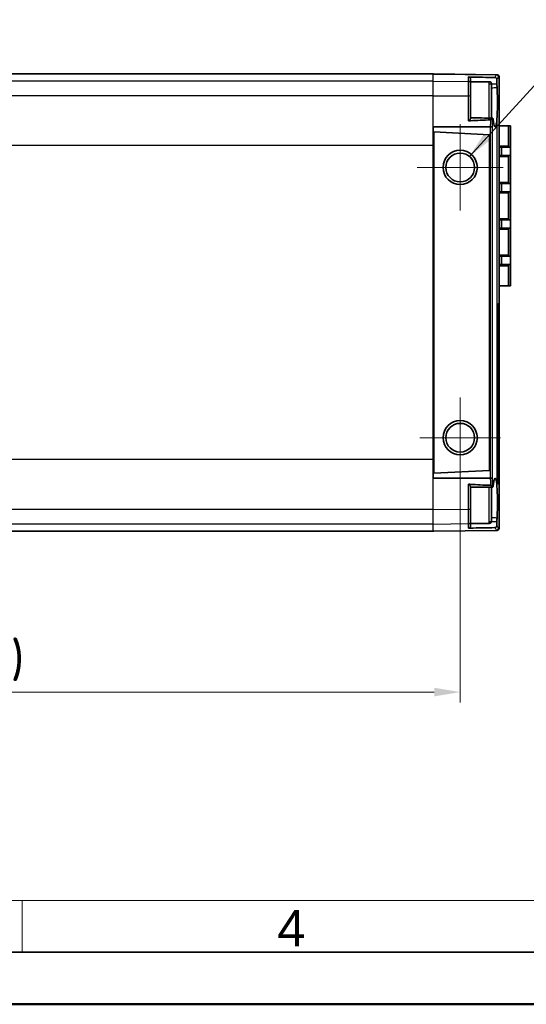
# Model space of a CAD drawing. Header units: millimetres. Extents: x 0 to 420, y 0 to 297.
# Tile 3 of 46: x 161 to 209, y 0 to 95. Entities that reach past the tile are written whole.
import ezdxf

# ---------------------------------------------------------------- set-up
doc = ezdxf.new("R2010")
doc.units = ezdxf.units.MM
doc.layers.get('0').update_dxf_attribs({"lineweight": 25})
for name, color, linetype, lineweight in [('001', 7, 'Continuous', 50), ('Bemaßung (ISO)', 7, 'Continuous', 18), ('Mittelpunktmarkierung (ISO)', 7, 'Continuous', 18), ('Sichtbar (ISO)', 7, 'Continuous', 35), ('Sichtbar schmal (ISO)', 7, 'Continuous', 25), ('Symbol (ISO)', 7, 'Continuous', 18)]:
    doc.layers.add(name, color=color, linetype=linetype, lineweight=lineweight)
doc.layers.add('Symbole(DIN)', color=3, linetype='Continuous', lineweight=25, true_color=0x00ff00)
doc.styles.add('Aktuell-DIN', font='arial.ttf')
doc.styles.add('Notiztext (DIN)', font='isocpeur.ttf')
doc.dimstyles.new('Standard (DIN)', dxfattribs={"dimtxt": 3.5, "dimasz": 2.5, "dimexe": 1, "dimexo": 0, "dimgap": 0.7, "dimtad": 1, "dimtoh": 1, "dimrnd": 1e-08, "dimtxsty": 'Notiztext (DIN)', "dimcen": 0.09, "dimdle": 10, "dimclrd": 256, "dimclre": 256, "dimclrt": 256, "dimazin": 2, "dimtfac": 0.514286, "dimtdec": 4, "dimtmove": 0, "dimatfit": 3, "dimfxl": 1, "dimtolj": 1, "dimlwd": -1, "dimlwe": -1, "dimarcsym": 0})
doc.dimstyles.new('Standard (DIN)$7', dxfattribs={"dimtxt": 3.5, "dimasz": 2.5, "dimexe": 1, "dimexo": 0, "dimgap": 0.7, "dimtad": 1, "dimtoh": 1, "dimrnd": 1e-08, "dimtxsty": 'Notiztext (DIN)', "dimcen": 0.09, "dimdle": 10, "dimclrd": 256, "dimclre": 256, "dimclrt": 256, "dimazin": 2, "dimtfac": 0.514286, "dimtdec": 4, "dimtmove": 0, "dimatfit": 3, "dimfxl": 1, "dimtolj": 1, "dimlwd": -1, "dimlwe": -1, "dimarcsym": 0})

# ---------------------------------------------------------------- blocks, each defined once
blk = doc.blocks.new('*D20')
at = {"layer": 'Bemaßung (ISO)', "transparency": 16777216}
for p, q in [((102.929, 50.355), (102.929, 29.034)), ((203.129, 50.623), (203.129, 29.034)), ((105.429, 30.034), (200.629, 30.034))]:
    blk.add_line(p, q, dxfattribs=at)
for points in [[(105.429, 30.451), (105.429, 29.617), (102.929, 30.034)], [(200.629, 30.451), (200.629, 29.617), (203.129, 30.034)]]:
    blk.add_solid(points, dxfattribs=at)
at = {"layer": 'Defpoints', "color": 0, "transparency": 16777216}
for p in [(102.929, 50.355), (203.129, 50.623), (203.129, 30.034)]:
    blk.add_point(p, dxfattribs=at)
at = {"layer": 'Bemaßung (ISO)', "transparency": 16777216, "insert": (145.329, 40.767), "char_height": 3.5, "attachment_point": 1, "style": 'Notiztext (DIN)'}
blk.add_mtext('\\A1;{ }100,2{\\P(3.945")}', dxfattribs=at)
blk = doc.blocks.new('Ränder Basler-A3')
at = {"layer": '001', "color": 7, "linetype": 'Continuous', "lineweight": 18}
for p, q in [((227, 10), (10, 10)), ((161, 10), (161, 5))]:
    blk.add_line(p, q, dxfattribs=at)
at = {"layer": '001', "color": 7, "linetype": 'Continuous', "lineweight": 35}
blk.add_line((415, 5), (5, 5), dxfattribs=at)
at = {"layer": '001'}
blk.add_line((420, 0), (0, 0), dxfattribs=at)
at = {"layer": 'Symbole(DIN)', "color": 250, "true_color": 0x3f3f3f, "insert": (185.53, 7.322), "char_height": 3.5, "attachment_point": 4, "style": 'Aktuell-DIN'}
blk.add_mtext('\\fArial|b0|i0;4', dxfattribs=at)

msp = doc.modelspace()

# ---------------------------------------------------------------- linework, layer by layer
at = {"layer": 'Mittelpunktmarkierung (ISO)', "linetype": 'Continuous'}
for p, q in [((203.129, 84.655), (203.129, 76.355)), ((207.279, 80.505), (198.979, 80.505)), ((203.129, 58.388), (203.129, 50.623)), ((207.012, 54.505), (199.247, 54.505))]:
    msp.add_line(p, q, dxfattribs=at)
at = {"layer": 'Sichtbar (ISO)'}
for p, q in [((200.529, 89.505), (137.413, 89.505)), ((200.529, 89.489), (200.529, 89.505)), ((200.529, 89.483), (200.529, 89.489)), ((200.579, 89.488), (200.579, 89.505)), ((200.579, 89.505), (206.635, 89.426)), ((200.579, 89.482), (200.579, 89.488)), ((206.635, 89.426), (206.65, 89.425)), ((206.65, 89.425), (206.677, 89.425)), ((206.877, 89.086), (206.877, 67.402)), ((204.129, 88.964), (204.129, 88.755)), ((204.129, 88.755), (204.129, 86.574)), ((205.929, 88.755), (204.129, 88.755)), ((206.129, 88.555), (206.129, 85.254)), ((204.129, 86.574), (204.129, 85.239)), ((200.529, 84.413), (206.025, 84.413)), ((200.529, 82.615), (200.529, 84.413)), ((206.025, 84.413), (206.026, 84.413)), ((206.877, 84.505), (207.779, 84.505)), ((207.779, 84.505), (207.779, 82.455)), ((207.979, 84.505), (207.779, 84.505)), ((207.979, 82.455), (207.979, 84.505)), ((200.579, 83.504), (200.529, 83.505)), ((200.579, 83.928), (200.579, 51.083)), ((200.579, 83.928), (205.956, 83.647)), ((205.956, 83.647), (205.956, 51.364)), ((200.529, 52.395), (200.529, 82.615)), ((207.779, 82.555), (206.877, 82.555)), ((207.779, 82.455), (206.877, 82.455)), ((207.089, 81.655), (207.089, 82.455)), ((207.779, 82.455), (207.979, 82.455)), ((207.979, 82.455), (207.979, 81.655)), ((206.877, 81.655), (207.779, 81.655)), ((206.877, 81.555), (207.779, 81.555)), ((207.779, 81.655), (207.779, 78.955)), ((207.979, 81.655), (207.779, 81.655)), ((207.979, 78.955), (207.979, 81.655)), ((207.779, 79.055), (206.877, 79.055)), ((207.779, 78.955), (206.877, 78.955)), ((207.089, 78.155), (207.089, 78.955)), ((207.779, 78.955), (207.979, 78.955)), ((207.979, 78.955), (207.979, 78.155)), ((206.877, 78.155), (207.779, 78.155)), ((206.877, 78.055), (207.779, 78.055)), ((207.779, 78.155), (207.779, 75.455)), ((207.979, 78.155), (207.779, 78.155)), ((207.979, 75.455), (207.979, 78.155)), ((207.779, 75.555), (206.877, 75.555)), ((207.779, 75.455), (206.877, 75.455)), ((207.089, 74.655), (207.089, 75.455)), ((207.779, 75.455), (207.979, 75.455)), ((207.979, 75.455), (207.979, 74.655)), ((206.877, 74.655), (207.779, 74.655)), ((206.877, 74.555), (207.779, 74.555)), ((207.779, 74.655), (207.779, 71.955)), ((207.979, 74.655), (207.779, 74.655)), ((207.979, 71.955), (207.979, 74.655)), ((207.779, 72.055), (206.877, 72.055)), ((207.779, 71.955), (206.877, 71.955)), ((206.877, 71.155), (207.779, 71.155)), ((206.877, 71.055), (207.779, 71.055)), ((207.089, 71.155), (207.089, 71.955)), ((207.779, 71.955), (207.979, 71.955)), ((207.779, 71.155), (207.779, 69.105)), ((207.979, 71.155), (207.779, 71.155)), ((207.979, 71.955), (207.979, 71.155)), ((207.979, 69.105), (207.979, 71.155)), ((207.779, 69.105), (206.877, 69.105)), ((207.779, 69.105), (207.979, 69.105)), ((206.877, 66.902), (206.877, 67.402)), ((206.764, 50.548), (206.764, 66.903)), ((206.877, 50.549), (206.877, 66.902)), ((200.529, 52.395), (200.529, 50.598)), ((200.529, 51.505), (200.579, 51.507)), ((205.956, 51.364), (200.579, 51.083)), ((206.025, 50.598), (200.529, 50.598)), ((206.026, 50.598), (206.025, 50.598)), ((206.877, 50.049), (206.877, 50.549)), ((204.129, 49.771), (204.129, 48.437)), ((206.129, 49.757), (206.129, 46.455)), ((206.877, 50.049), (206.877, 45.924)), ((204.129, 48.437), (204.129, 46.255)), ((200.529, 45.505), (105.529, 45.505)), ((200.529, 45.528), (200.529, 45.522)), ((200.529, 45.522), (200.529, 45.505)), ((200.579, 45.506), (206.635, 45.585)), ((200.579, 45.522), (200.579, 45.529)), ((200.579, 45.506), (200.579, 45.522)), ((204.129, 46.255), (204.129, 46.047)), ((205.929, 46.255), (204.129, 46.255)), ((206.65, 45.586), (206.635, 45.585)), ((206.677, 45.586), (206.65, 45.586))]:
    msp.add_line(p, q, dxfattribs=at)
for centre, radius in [((203.129, 80.505), 1.65), ((203.129, 80.505), 1.383), ((203.129, 54.505), 1.65), ((203.129, 54.505), 1.383)]:
    msp.add_circle(centre, radius, dxfattribs=at)
for centre, start, end in [((205.929, 88.555), 0, 90), ((206.677, 67.402), 298.49124, 0), ((206.677, 50.049), 0, 61.50856), ((205.929, 46.455), 270, 0)]:
    msp.add_arc(centre, 0.2, start, end, dxfattribs=at)
for centre, major_axis, start_param, end_param in [((-474.41, 57.104), (1579.199, 0), 1.129154, 1.129189), ((-474.41, 77.907), (-1579.199, 0), 2.012404, 2.012439)]:
    msp.add_ellipse(centre, major_axis=major_axis, ratio=0.022679, start_param=start_param, end_param=end_param, dxfattribs=at)
for points, knots in [([(203.932, 89.208), (203.933, 89.208), (203.933, 89.208), (203.937, 89.207), (203.941, 89.207), (203.951, 89.206), (203.961, 89.204), (203.989, 89.194), (204.006, 89.185), (204.049, 89.153), (204.076, 89.125), (204.111, 89.062), (204.122, 89.033), (204.128, 88.989), (204.129, 88.977), (204.129, 88.964)], [-0.05673688, -0.05673688, -0.05673688, -0.05673688, -0.0565241, -0.0565241, -0.05547168, -0.05547168, -0.0529152, -0.0529152, -0.04972875, -0.04972875, -0.04493863, -0.04493863, -0.04174051, -0.04174051, -0.04049865, -0.04049865, -0.04049865, -0.04049865]), ([(206.468, 89.157), (206.473, 89.156), (206.478, 89.156), (206.488, 89.155), (206.494, 89.154), (206.518, 89.149), (206.533, 89.142), (206.566, 89.123), (206.584, 89.108), (206.617, 89.068), (206.631, 89.042), (206.648, 88.99), (206.653, 88.962), (206.652, 88.934)], [-0.03719555, -0.03719555, -0.03719555, -0.03719555, -0.03557686, -0.03557686, -0.03341737, -0.03341737, -0.02706936, -0.02706936, -0.01839776, -0.01839776, -0.00879872, -0.00879872, 0, 0, 0, 0]), ([(206.677, 89.425), (206.702, 89.425), (206.727, 89.419), (206.774, 89.4), (206.796, 89.386), (206.832, 89.349), (206.847, 89.328), (206.868, 89.279), (206.873, 89.253), (206.873, 89.226), (206.873, 89.225), (206.873, 89.225)], [0, 0, 0, 0, 0.00763573, 0.00763573, 0.01537581, 0.01537581, 0.02331122, 0.02331122, 0.03146374, 0.03146374, 0.03161196, 0.03161196, 0.03161196, 0.03161196]), ([(206.873, 89.235), (206.874, 89.223), (206.874, 89.211), (206.875, 89.189), (206.875, 89.178), (206.876, 89.157), (206.876, 89.147), (206.877, 89.129), (206.877, 89.12), (206.877, 89.102), (206.877, 89.094), (206.877, 89.086)], [0.08401206, 0.08401206, 0.08401206, 0.08401206, 0.09262588, 0.09262588, 0.1012397, 0.1012397, 0.10985352, 0.10985352, 0.11846734, 0.11846734, 0.12708117, 0.12708117, 0.12708117, 0.12708117]), ([(206.652, 88.934), (206.651, 88.896), (206.651, 88.857), (206.651, 88.763), (206.652, 88.71), (206.653, 88.66)], [0.00460174, 0.00460174, 0.00460174, 0.00460174, 0.01648224, 0.01648224, 0.03263815, 0.03263815, 0.03263815, 0.03263815]), ([(206.677, 88.202), (206.677, 88.196), (206.678, 88.179), (206.69, 87.963), (206.7, 87.716), (206.712, 87.083), (206.713, 86.769), (206.707, 86.201), (206.701, 85.951), (206.683, 85.474), (206.67, 85.252), (206.653, 85.063)], [0, 0, 0, 0, 0.00217464, 0.00217464, 0.01945425, 0.01945425, 0.03533524, 0.03533524, 0.04859701, 0.04859701, 0.06252324, 0.06252324, 0.06252324, 0.06252324]), ([(206.658, 88.557), (206.661, 88.498), (206.664, 88.438), (206.671, 88.32), (206.674, 88.261), (206.677, 88.202)], [0, 0, 0, 0, 0.02148842, 0.02148842, 0.04291026, 0.04291026, 0.04291026, 0.04291026]), ([(206.294, 85.147), (206.291, 85.164), (206.286, 85.195), (206.271, 85.241), (206.264, 85.253), (206.25, 85.253), (206.243, 85.244), (206.237, 85.228)], [0, 0, 0, 0, 0.00867399, 0.00867399, 0.01662727, 0.01662727, 0.02326213, 0.02326213, 0.02326213, 0.02326213]), ([(204.129, 85.239), (204.129, 85.234), (204.128, 85.227), (204.12, 85.201), (204.107, 85.176), (204.063, 85.107), (204.032, 85.065), (203.993, 85.019), (203.981, 85.005), (203.959, 84.987), (203.952, 84.982), (203.942, 84.978), (203.938, 84.977), (203.933, 84.976), (203.933, 84.976), (203.932, 84.976)], [-0.01957396, -0.01957396, -0.01957396, -0.01957396, -0.01775226, -0.01775226, -0.01315835, -0.01315835, -0.0071324, -0.0071324, -0.00418765, -0.00418765, -0.0019149, -0.0019149, -0.0007305, -0.0007305, -0.00049027, -0.00049027, -0.00049027, -0.00049027]), ([(206.026, 84.413), (206.052, 84.413), (206.077, 84.412), (206.125, 84.411), (206.147, 84.409), (206.18, 84.407), (206.193, 84.406), (206.212, 84.404), (206.218, 84.402), (206.221, 84.401), (206.221, 84.401), (206.221, 84.401)], [0, 0, 0, 0, 0.00780148, 0.00780148, 0.01561363, 0.01561363, 0.02205392, 0.02205392, 0.02849634, 0.02849634, 0.02862907, 0.02862907, 0.02862907, 0.02862907]), ([(206.237, 85.228), (206.234, 85.218), (206.224, 85.205), (206.194, 85.17), (206.171, 85.147), (206.13, 85.115), (206.113, 85.104), (206.085, 85.091), (206.076, 85.087), (206.057, 85.082), (206.047, 85.081), (206.038, 85.08)], [0, 0, 0, 0, 0.00943195, 0.00943195, 0.02212735, 0.02212735, 0.03065201, 0.03065201, 0.03478809, 0.03478809, 0.0386854, 0.0386854, 0.0386854, 0.0386854]), ([(206.321, 84.987), (206.317, 85.014), (206.312, 85.04), (206.303, 85.094), (206.298, 85.121), (206.294, 85.147)], [0, 0, 0, 0, 0.0137304, 0.0137304, 0.02762514, 0.02762514, 0.02762514, 0.02762514]), ([(206.653, 85.063), (206.635, 84.851), (206.612, 84.684), (206.56, 84.459), (206.532, 84.401), (206.472, 84.397), (206.442, 84.444), (206.389, 84.612), (206.367, 84.709), (206.332, 84.911), (206.323, 84.98), (206.321, 84.987)], [0.0002433, 0.0002433, 0.0002433, 0.0002433, 0.0925982, 0.0925982, 0.1824228, 0.1824228, 0.2678801, 0.2678801, 0.3316851, 0.3316851, 0.3744065, 0.3744065, 0.3744065, 0.3744065]), ([(206.784, 67.339), (206.784, 67.339), (206.784, 67.339), (206.783, 67.335), (206.782, 67.329), (206.779, 67.309), (206.778, 67.291), (206.774, 67.244), (206.772, 67.212), (206.768, 67.136), (206.767, 67.092), (206.765, 67), (206.764, 66.951), (206.764, 66.903)], [0.01454528, 0.01454528, 0.01454528, 0.01454528, 0.01685744, 0.01685744, 0.02384426, 0.02384426, 0.03464832, 0.03464832, 0.04840188, 0.04840188, 0.06331384, 0.06331384, 0.07822516, 0.07822516, 0.07822516, 0.07822516]), ([(206.221, 50.61), (206.221, 50.61), (206.221, 50.61), (206.218, 50.608), (206.212, 50.607), (206.193, 50.605), (206.18, 50.604), (206.147, 50.601), (206.125, 50.6), (206.077, 50.599), (206.052, 50.598), (206.026, 50.598)], [-0.00013274, -0.00013274, -0.00013274, -0.00013274, 0, 0, 0.00644284, 0.00644284, 0.01288354, 0.01288354, 0.0206962, 0.0206962, 0.02849818, 0.02849818, 0.02849818, 0.02849818]), ([(206.321, 50.024), (206.322, 50.025), (206.322, 50.031), (206.335, 50.114), (206.365, 50.32), (206.443, 50.572), (206.477, 50.622), (206.537, 50.6), (206.564, 50.54), (206.613, 50.32), (206.635, 50.155), (206.653, 49.948)], [0, 0, 0, 0, 0.00082494, 0.00082494, 0.00951462, 0.00951462, 0.01608374, 0.01608374, 0.02195328, 0.02195328, 0.02822176, 0.02822176, 0.02822176, 0.02822176]), ([(206.764, 50.548), (206.764, 50.498), (206.765, 50.447), (206.767, 50.351), (206.769, 50.307), (206.772, 50.228), (206.775, 50.195), (206.779, 50.144), (206.781, 50.125), (206.783, 50.114), (206.784, 50.112), (206.784, 50.112), (206.784, 50.112), (206.784, 50.112)], [0, 0, 0, 0, 0.01551878, 0.01551878, 0.03085048, 0.03085048, 0.04571689, 0.04571689, 0.05905057, 0.05905057, 0.06325443, 0.06325443, 0.06360299, 0.06360299, 0.06360299, 0.06360299]), ([(203.932, 50.035), (203.933, 50.034), (203.934, 50.034), (203.938, 50.034), (203.942, 50.032), (203.955, 50.027), (203.965, 50.02), (203.996, 49.99), (204.017, 49.965), (204.064, 49.903), (204.087, 49.869), (204.116, 49.819), (204.125, 49.799), (204.129, 49.779), (204.129, 49.775), (204.129, 49.771)], [-0.06023812, -0.06023812, -0.06023812, -0.06023812, -0.05998173, -0.05998173, -0.05882932, -0.05882932, -0.05575731, -0.05575731, -0.05145941, -0.05145941, -0.04617255, -0.04617255, -0.04235977, -0.04235977, -0.04130344, -0.04130344, -0.04130344, -0.04130344]), ([(206.038, 49.93), (206.05, 49.93), (206.062, 49.928), (206.09, 49.919), (206.105, 49.911), (206.14, 49.889), (206.161, 49.872), (206.195, 49.84), (206.208, 49.826), (206.227, 49.802), (206.234, 49.791), (206.237, 49.783)], [0, 0, 0, 0, 0.00376223, 0.00376223, 0.00895088, 0.00895088, 0.01752467, 0.01752467, 0.02443065, 0.02443065, 0.03092768, 0.03092768, 0.03092768, 0.03092768]), ([(206.237, 49.783), (206.238, 49.781), (206.238, 49.78), (206.246, 49.762), (206.253, 49.756), (206.266, 49.762), (206.273, 49.775), (206.286, 49.819), (206.291, 49.848), (206.294, 49.863)], [0.05067521, 0.05067521, 0.05067521, 0.05067521, 0.05186614, 0.05186614, 0.06842031, 0.06842031, 0.08426074, 0.08426074, 0.10232677, 0.10232677, 0.10232677, 0.10232677]), ([(206.294, 49.863), (206.298, 49.89), (206.303, 49.917), (206.312, 49.971), (206.317, 49.997), (206.321, 50.024)], [0, 0, 0, 0, 0.01389365, 0.01389365, 0.02762514, 0.02762514, 0.02762514, 0.02762514]), ([(206.653, 49.948), (206.672, 49.734), (206.686, 49.479), (206.705, 48.925), (206.711, 48.633), (206.713, 48.058), (206.71, 47.78), (206.7, 47.335), (206.694, 47.165), (206.685, 46.957), (206.683, 46.912), (206.679, 46.837), (206.677, 46.815), (206.677, 46.809)], [0.0002372, 0.0002372, 0.0002372, 0.0002372, 0.0931964, 0.0931964, 0.1825347, 0.1825347, 0.2660707, 0.2660707, 0.3217767, 0.3217767, 0.3379408, 0.3379408, 0.3485912, 0.3485912, 0.3485912, 0.3485912]), ([(206.677, 46.809), (206.674, 46.75), (206.671, 46.691), (206.664, 46.572), (206.661, 46.513), (206.658, 46.454)], [0, 0, 0, 0, 0.021421, 0.021421, 0.04291026, 0.04291026, 0.04291026, 0.04291026]), ([(204.129, 46.047), (204.129, 46.017), (204.124, 45.988), (204.099, 45.919), (204.075, 45.886), (204.027, 45.839), (204.005, 45.826), (203.979, 45.813), (203.97, 45.81), (203.953, 45.806), (203.947, 45.805), (203.939, 45.804), (203.936, 45.803), (203.933, 45.803), (203.932, 45.803), (203.932, 45.803)], [-0.02490286, -0.02490286, -0.02490286, -0.02490286, -0.01954616, -0.01954616, -0.01192831, -0.01192831, -0.00587117, -0.00587117, -0.00328557, -0.00328557, -0.00151167, -0.00151167, -0.00060241, -0.00060241, -0.00049611, -0.00049611, -0.00049611, -0.00049611]), ([(206.652, 46.077), (206.653, 46.051), (206.649, 46.027), (206.635, 45.979), (206.624, 45.957), (206.596, 45.916), (206.58, 45.899), (206.547, 45.875), (206.529, 45.866), (206.502, 45.858), (206.493, 45.856), (206.479, 45.855), (206.474, 45.854), (206.468, 45.854)], [-0.03248824, -0.03248824, -0.03248824, -0.03248824, -0.02565813, -0.02565813, -0.01832178, -0.01832178, -0.01067212, -0.01067212, -0.00432721, -0.00432721, -0.00158641, -0.00158641, 0, 0, 0, 0]), ([(206.653, 46.351), (206.652, 46.306), (206.651, 46.258), (206.651, 46.18), (206.651, 46.151), (206.651, 46.107), (206.652, 46.092), (206.652, 46.077)], [0.00049895, 0.00049895, 0.00049895, 0.00049895, 0.01512415, 0.01512415, 0.02386331, 0.02386331, 0.02853559, 0.02853559, 0.02853559, 0.02853559]), ([(206.873, 45.786), (206.873, 45.785), (206.873, 45.785), (206.873, 45.758), (206.868, 45.732), (206.847, 45.683), (206.832, 45.661), (206.796, 45.625), (206.774, 45.611), (206.727, 45.591), (206.702, 45.586), (206.677, 45.586)], [-0.00014836, -0.00014836, -0.00014836, -0.00014836, 0, 0, 0.00816012, 0.00816012, 0.01610294, 0.01610294, 0.02385025, 0.02385025, 0.03149311, 0.03149311, 0.03149311, 0.03149311]), ([(206.877, 45.924), (206.877, 45.917), (206.877, 45.908), (206.877, 45.891), (206.877, 45.882), (206.876, 45.863), (206.876, 45.854), (206.875, 45.833), (206.875, 45.822), (206.874, 45.8), (206.874, 45.788), (206.873, 45.776)], [0, 0, 0, 0, 0.00861382, 0.00861382, 0.01722764, 0.01722764, 0.02584146, 0.02584146, 0.03445528, 0.03445528, 0.0430691, 0.0430691, 0.0430691, 0.0430691])]:
    msp.add_open_spline(points, degree=3, knots=knots, dxfattribs=at)
for points in [[(204.129, 89.202), (204.061, 89.204), (203.994, 89.206), (203.932, 89.208)], [(204.129, 89.202), (204.782, 89.186), (205.772, 89.168), (206.468, 89.157)], [(206.653, 88.66), (206.654, 88.623), (206.656, 88.589), (206.658, 88.557)], [(204.129, 85.275), (204.838, 85.266), (205.547, 85.259), (206.256, 85.253)], [(203.932, 84.976), (203.999, 84.983), (204.067, 84.989), (204.129, 84.993)], [(206.038, 85.08), (205.432, 85.063), (204.669, 85.035), (204.129, 84.993)], [(204.129, 50.018), (204.06, 50.023), (203.994, 50.029), (203.932, 50.035)], [(204.129, 50.018), (204.669, 49.976), (205.432, 49.948), (206.038, 49.93)], [(206.256, 49.758), (205.547, 49.752), (204.838, 49.745), (204.129, 49.735)], [(206.658, 46.454), (206.656, 46.422), (206.654, 46.388), (206.653, 46.351)], [(203.932, 45.803), (203.998, 45.805), (204.066, 45.807), (204.129, 45.808)], [(206.468, 45.854), (205.726, 45.842), (204.766, 45.824), (204.129, 45.808)]]:
    msp.add_open_spline(points, degree=3, dxfattribs=at)
at = {"layer": 'Sichtbar schmal (ISO)'}
for p, q in [((200.529, 89.489), (137.051, 89.489)), ((200.529, 88.818), (200.529, 89.483)), ((200.579, 89.488), (206.615, 89.41)), ((203.932, 88.774), (203.932, 89.208)), ((206.847, 89.225), (206.832, 89.226)), ((206.847, 89.225), (206.847, 67.402)), ((206.873, 89.225), (206.847, 89.225)), ((200.529, 88.818), (105.529, 88.818)), ((200.529, 87.406), (200.529, 88.818)), ((200.529, 88.818), (203.932, 88.774)), ((203.932, 87.392), (203.932, 88.774)), ((205.929, 85.256), (205.929, 88.755)), ((206.653, 88.936), (206.653, 88.66)), ((200.529, 87.406), (105.529, 87.406)), ((200.529, 84.413), (200.529, 87.406)), ((200.529, 87.406), (203.932, 87.392)), ((203.932, 84.976), (203.932, 87.392)), ((206.026, 84.413), (206.026, 50.598)), ((206.221, 50.61), (206.221, 84.401)), ((206.653, 85.063), (206.653, 49.948)), ((200.529, 82.615), (105.529, 82.615)), ((206.797, 67.402), (206.847, 67.402)), ((206.847, 67.402), (206.877, 67.402)), ((206.764, 66.903), (206.764, 50.548)), ((206.764, 66.903), (206.764, 66.903)), ((206.877, 66.902), (206.764, 66.902)), ((200.529, 52.395), (105.529, 52.395)), ((200.529, 47.605), (200.529, 50.598)), ((206.877, 50.549), (206.764, 50.549)), ((206.764, 50.548), (206.764, 50.548)), ((203.932, 47.619), (203.932, 50.035)), ((205.929, 46.255), (205.929, 49.755)), ((206.847, 50.049), (206.797, 50.048)), ((206.847, 50.049), (206.847, 45.786)), ((206.877, 50.049), (206.847, 50.049)), ((200.529, 47.605), (105.529, 47.605)), ((200.529, 47.605), (203.932, 47.619)), ((200.529, 46.193), (200.529, 47.605)), ((203.932, 46.237), (203.932, 47.619)), ((200.529, 46.193), (105.529, 46.193)), ((200.529, 45.522), (105.529, 45.522)), ((200.529, 46.193), (203.932, 46.237)), ((200.529, 45.528), (200.529, 46.193)), ((200.579, 45.522), (206.615, 45.601)), ((203.932, 45.803), (203.932, 46.237)), ((206.653, 46.351), (206.653, 46.075)), ((206.832, 45.785), (206.847, 45.786)), ((206.847, 45.786), (206.873, 45.786))]:
    msp.add_line(p, q, dxfattribs=at)
for centre, major_axis, ratio, start_param, end_param in [((206.613, 89.211), (0.165, -0.113), 0.994168, 0.601586, 2.153821), ((206.633, 89.226), (0.003, 0.2), 0.998331, 4.725457, 6.283185), ((206.647, 89.225), (0.003, 0.2), 0.998472, 4.725459, 6.283185), ((203.929, 88.579), (0.2, 0), 0.975291, 0, 1.557706), ((203.929, 87.33), (0.2, 0), 0.311243, 0, 1.557706), ((206.647, 67.402), (-0.002, -0.2), 0.998472, 0.698485, 1.57951), ((206.597, 67.402), (-0.002, -0.2), 0.997988, 1.181587, 1.579505), ((206.647, 50.049), (0.002, -0.2), 0.998472, 1.562083, 2.4431), ((206.597, 50.048), (-0.002, 0.2), 0.997988, 4.70368, 5.10129), ((203.929, 47.681), (0.2, 0), 0.311243, 4.725479, 6.283185), ((203.929, 46.432), (0.2, 0), 0.975291, 4.725479, 6.283185), ((206.613, 45.8), (0.165, 0.113), 0.994168, 4.129364, 5.6816), ((206.633, 45.785), (0.003, -0.2), 0.998331, 0, 1.557728), ((206.647, 45.786), (0.003, -0.2), 0.998472, 0, 1.557726)]:
    msp.add_ellipse(centre, major_axis=major_axis, ratio=ratio, start_param=start_param, end_param=end_param, dxfattribs=at)
for points, knots in [([(206.615, 89.41), (206.602, 89.39), (206.588, 89.368), (206.55, 89.306), (206.525, 89.262), (206.489, 89.195), (206.479, 89.176), (206.468, 89.157)], [-0.5227328, -0.5227328, -0.5227328, -0.5227328, -0.4573912, -0.4573912, -0.3528446, -0.3528446, -0.3147105, -0.3147105, -0.3147105, -0.3147105]), ([(206.635, 89.426), (206.634, 89.426), (206.634, 89.425), (206.632, 89.425), (206.63, 89.425), (206.627, 89.423), (206.625, 89.421), (206.62, 89.417), (206.618, 89.413), (206.615, 89.41)], [-0.03384973, -0.03384973, -0.03384973, -0.03384973, -0.02961851, -0.02961851, -0.02284856, -0.02284856, -0.01201665, -0.01201665, 0, 0, 0, 0]), ([(206.653, 88.936), (206.668, 88.964), (206.682, 88.99), (206.722, 89.064), (206.747, 89.108), (206.785, 89.17), (206.799, 89.191), (206.812, 89.211)], [0.2999977, 0.2999977, 0.2999977, 0.2999977, 0.3528446, 0.3528446, 0.4573912, 0.4573912, 0.5227328, 0.5227328, 0.5227328, 0.5227328]), ([(206.812, 89.211), (206.815, 89.214), (206.817, 89.217), (206.822, 89.221), (206.824, 89.223), (206.827, 89.225), (206.829, 89.225), (206.831, 89.225), (206.832, 89.226), (206.832, 89.226)], [0, 0, 0, 0, 0.01201665, 0.01201665, 0.02284856, 0.02284856, 0.02961851, 0.02961851, 0.03384973, 0.03384973, 0.03384973, 0.03384973]), ([(206.873, 89.225), (206.873, 89.223), (206.873, 89.221), (206.875, 89.184), (206.876, 89.154), (206.877, 89.113), (206.877, 89.099), (206.877, 89.086)], [0.08422425, 0.08422425, 0.08422425, 0.08422425, 0.08577979, 0.08577979, 0.11119602, 0.11119602, 0.12708117, 0.12708117, 0.12708117, 0.12708117]), ([(206.038, 85.08), (206.035, 84.969), (206.033, 84.856), (206.029, 84.634), (206.027, 84.523), (206.025, 84.413)], [-1.41227553, -1.41227553, -1.41227553, -1.41227553, -1.37871221, -1.37871221, -1.34575597, -1.34575597, -1.34575597, -1.34575597]), ([(206.221, 84.401), (206.223, 84.506), (206.225, 84.611), (206.23, 84.887), (206.233, 85.058), (206.237, 85.228)], [1.34692842, 1.34692842, 1.34692842, 1.34692842, 1.37871221, 1.37871221, 1.43050495, 1.43050495, 1.43050495, 1.43050495]), ([(206.797, 67.402), (206.795, 67.403), (206.793, 67.399), (206.787, 67.383), (206.784, 67.365), (206.776, 67.298), (206.772, 67.238), (206.766, 67.088), (206.764, 66.995), (206.764, 66.903)], [0, 0, 0, 0, 0.00977815, 0.00977815, 0.02542318, 0.02542318, 0.05045523, 0.05045523, 0.07822516, 0.07822516, 0.07822516, 0.07822516]), ([(206.025, 50.598), (206.027, 50.473), (206.03, 50.347), (206.034, 50.125), (206.036, 50.028), (206.038, 49.93)], [-0.33046495, -0.33046495, -0.33046495, -0.33046495, -0.29313118, -0.29313118, -0.26397031, -0.26397031, -0.26397031, -0.26397031]), ([(206.237, 49.783), (206.234, 49.938), (206.231, 50.095), (206.225, 50.37), (206.223, 50.49), (206.221, 50.61)], [0.2457409, 0.2457409, 0.2457409, 0.2457409, 0.29313118, 0.29313118, 0.32929401, 0.32929401, 0.32929401, 0.32929401]), ([(206.764, 50.548), (206.764, 50.515), (206.764, 50.483), (206.765, 50.399), (206.767, 50.349), (206.771, 50.23), (206.775, 50.168), (206.785, 50.074), (206.791, 50.048), (206.797, 50.048)], [0, 0, 0, 0, 0.00977852, 0.00977852, 0.02542414, 0.02542414, 0.05045715, 0.05045715, 0.07822813, 0.07822813, 0.07822813, 0.07822813]), ([(206.468, 45.854), (206.472, 45.848), (206.475, 45.842), (206.506, 45.784), (206.531, 45.737), (206.577, 45.66), (206.597, 45.628), (206.615, 45.601)], [-0.2080222, -0.2080222, -0.2080222, -0.2080222, -0.1960248, -0.1960248, -0.0914782, -0.0914782, 0, 0, 0, 0]), ([(206.615, 45.601), (206.616, 45.6), (206.617, 45.599), (206.619, 45.596), (206.621, 45.594), (206.624, 45.59), (206.626, 45.588), (206.631, 45.586), (206.633, 45.585), (206.635, 45.585)], [-0.03384973, -0.03384973, -0.03384973, -0.03384973, -0.02961851, -0.02961851, -0.02284856, -0.02284856, -0.01201665, -0.01201665, 0, 0, 0, 0]), ([(206.812, 45.8), (206.794, 45.827), (206.774, 45.859), (206.728, 45.935), (206.702, 45.982), (206.668, 46.047), (206.66, 46.061), (206.653, 46.075)], [0, 0, 0, 0, 0.0914782, 0.0914782, 0.1960248, 0.1960248, 0.2227351, 0.2227351, 0.2227351, 0.2227351]), ([(206.832, 45.785), (206.83, 45.785), (206.828, 45.786), (206.823, 45.788), (206.821, 45.79), (206.818, 45.793), (206.816, 45.795), (206.814, 45.798), (206.813, 45.799), (206.812, 45.8)], [0, 0, 0, 0, 0.01201665, 0.01201665, 0.02284856, 0.02284856, 0.02961851, 0.02961851, 0.03384973, 0.03384973, 0.03384973, 0.03384973]), ([(206.877, 45.924), (206.877, 45.907), (206.877, 45.887), (206.876, 45.84), (206.874, 45.814), (206.873, 45.786)], [0, 0, 0, 0, 0.0222392, 0.0222392, 0.04285692, 0.04285692, 0.04285692, 0.04285692])]:
    msp.add_open_spline(points, degree=3, knots=knots, dxfattribs=at)
for points in [[(205.929, 88.555), (206.172, 88.555), (206.415, 88.556), (206.658, 88.557)], [(206.129, 88.166), (206.312, 88.178), (206.494, 88.19), (206.677, 88.202)], [(206.652, 88.934), (206.652, 88.935), (206.653, 88.936), (206.653, 88.936)], [(205.929, 46.456), (206.172, 46.455), (206.415, 46.455), (206.658, 46.454)], [(206.129, 46.845), (206.312, 46.833), (206.494, 46.821), (206.677, 46.809)], [(206.653, 46.075), (206.653, 46.075), (206.652, 46.076), (206.652, 46.077)]]:
    msp.add_open_spline(points, degree=3, dxfattribs=at)

# ---------------------------------------------------------------- block references
msp.add_blockref('Ränder Basler-A3', (0, 0))

# ---------------------------------------------------------------- dimensions: what is measured, and where the dimension line sits
at = {"layer": 'Bemaßung (ISO)'}
dim = msp.add_linear_dim(base=(203.129, 30.034), p1=(102.929, 50.355), p2=(203.129, 50.623), angle=180, text='{ }<>{\\P(3.945")}', dimstyle='Standard (DIN)', override={"dimtoh": 0, "dimdec": 2, "dimtp": 0, "dimtm": 0, "dimtdec": 4, "dimtofl": 0, "dimatfit": 1, "dimtvp": -0.25}, dxfattribs=at)
dim.commit()
dim.dimension.update_dxf_attribs({"geometry": '*D20', "text_midpoint": (153.029, 30.034), "dimtype": 160})

# ---------------------------------------------------------------- leaders
at = {"layer": 'Symbol (ISO)', "annotation_type": 0, "has_hookline": 1, "hookline_direction": 0, "text_width": 50.4}
msp.add_leader([(204.016, 81.566), (216.025, 94.718), (218.525, 94.718)], dimstyle='Standard (DIN)$7', override={"dimgap": 0, "dimtad": 1}, dxfattribs=at)

doc.saveas('drawing.dxf')
